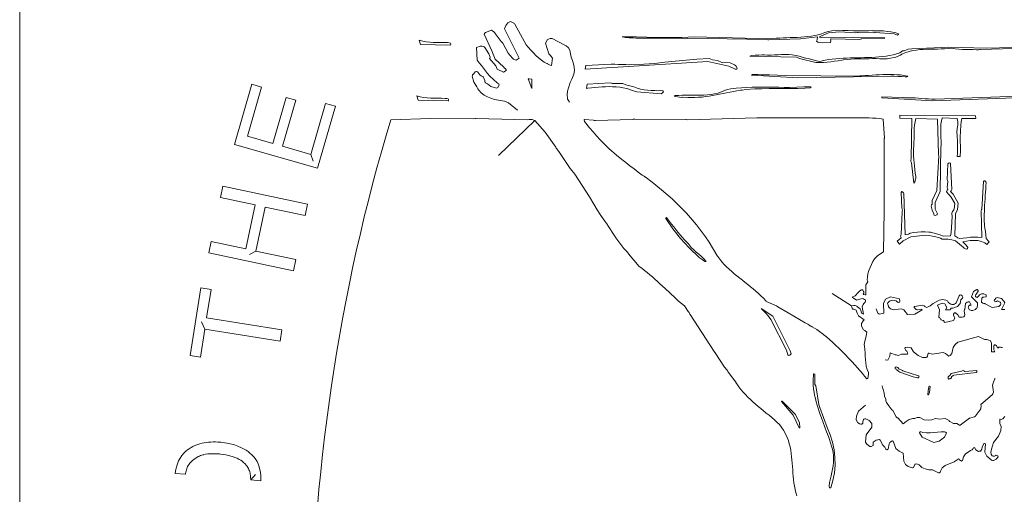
# Model space of a CAD drawing. Header units: inches. Extents: x -4 to 12, y -4.4 to 19.6.
# Tile 4 of 6: x -4 to 4.5, y 9.3 to 13.4. Entities that reach past the tile are written whole.
import ezdxf

# ---------------------------------------------------------------- set-up
doc = ezdxf.new("R2010")
doc.units = ezdxf.units.IN
doc.header["$MEASUREMENT"] = 0
doc.layers.get('0').update_dxf_attribs({"lineweight": 0})
doc.layers.add('Layer 1', color=7, linetype='Continuous', lineweight=0)

msp = doc.modelspace()

# ---------------------------------------------------------------- linework, layer by layer
for p, q in [((-2.1135, 12.2888), (-1.9649, 12.807)), ((-1.8803, 12.7827), (-2.0017, 12.3594)), ((-1.9649, 12.807), (-1.8803, 12.7827)), ((-1.7823, 12.2964), (-1.6686, 12.6929)), ((-1.5845, 12.6688), (-1.6982, 12.2723)), ((-1.6686, 12.6929), (-1.5845, 12.6688)), ((-1.4542, 12.2023), (-1.328, 12.6424)), ((-1.2434, 12.6182), (-1.3968, 12.0833)), ((-1.328, 12.6424), (-1.2434, 12.6182)), ((-2.0017, 12.3594), (-1.7823, 12.2964)), ((-1.3968, 12.0833), (-2.1135, 12.2888)), ((-1.6982, 12.2723), (-1.4542, 12.2023)), ((-2.2335, 11.8308), (-2.213, 11.9274)), ((-2.213, 11.9274), (-1.4836, 11.7724)), ((-1.934, 11.7671), (-2.2335, 11.8308)), ((-2.0145, 11.3881), (-1.934, 11.7671)), ((-1.8479, 11.7488), (-1.9284, 11.3698)), ((-1.5042, 11.6758), (-1.8479, 11.7488)), ((-1.4836, 11.7724), (-1.5042, 11.6758)), ((-2.3346, 11.3551), (-2.3141, 11.4518)), ((-2.3141, 11.4518), (-2.0145, 11.3881)), ((-1.6053, 11.2001), (-2.3346, 11.3551)), ((-1.9284, 11.3698), (-1.5847, 11.2967)), ((-1.5847, 11.2967), (-1.6053, 11.2001)), ((-2.4944, 10.4678), (-2.402, 11.0515)), ((-2.402, 11.0515), (-2.3151, 11.0377)), ((-2.3151, 11.0377), (-2.3537, 10.794)), ((-2.3537, 10.794), (-1.7041, 10.6911)), ((-2.3691, 10.6966), (-2.4075, 10.454)), ((-1.7195, 10.5938), (-2.3691, 10.6966)), ((-1.7041, 10.6911), (-1.7195, 10.5938)), ((-2.4075, 10.454), (-2.4944, 10.4678)), ((-2.4209, 9.705), (-2.4112, 9.7078)), ((-2.2571, 9.7231), (-2.2321, 9.7214)), ((-2.2321, 9.7214), (-2.1617, 9.7113)), ((-2.1617, 9.7113), (-2.1126, 9.6985)), ((-2.1126, 9.6985), (-2.0839, 9.6882)), ((-2.0839, 9.6882), (-2.0517, 9.674)), ((-2.5956, 9.5604), (-2.5664, 9.6083)), ((-2.5664, 9.6083), (-2.5459, 9.6313)), ((-2.4386, 9.5907), (-2.4517, 9.5827)), ((-2.425, 9.5979), (-2.4386, 9.5907)), ((-2.4159, 9.6021), (-2.425, 9.5979)), ((-2.4065, 9.6058), (-2.4159, 9.6021)), ((-2.397, 9.6091), (-2.4065, 9.6058)), ((-2.3874, 9.6119), (-2.397, 9.6091)), ((-2.3776, 9.6144), (-2.3874, 9.6119)), ((-2.3629, 9.6173), (-2.3776, 9.6144)), ((-2.3429, 9.6202), (-2.3629, 9.6173)), ((-2.3179, 9.6222), (-2.3429, 9.6202)), ((-2.2878, 9.6226), (-2.3179, 9.6222)), ((-2.2426, 9.6202), (-2.2878, 9.6226)), ((-2.2326, 9.6192), (-2.2426, 9.6202)), ((-2.1878, 9.613), (-2.2326, 9.6192)), ((-2.1535, 9.6055), (-2.1878, 9.613)), ((-2.1246, 9.597), (-2.1535, 9.6055)), ((-2.1012, 9.588), (-2.1246, 9.597)), ((-2.0517, 9.674), (-2.0295, 9.6624)), ((-2.0295, 9.6624), (-2.0123, 9.652)), ((-2.0123, 9.652), (-1.9958, 9.6405)), ((-1.9958, 9.6405), (-1.9878, 9.6344)), ((-1.9878, 9.6344), (-1.9801, 9.6279)), ((-1.9801, 9.6279), (-1.9616, 9.6107)), ((-1.9616, 9.6107), (-1.9478, 9.5958)), ((-1.9478, 9.5958), (-1.9352, 9.58)), ((-2.6167, 9.4973), (-2.6143, 9.5073)), ((-2.6143, 9.5073), (-2.6117, 9.5172)), ((-2.6117, 9.5172), (-2.6087, 9.527)), ((-2.6087, 9.527), (-2.5956, 9.5604)), ((-2.5171, 9.5123), (-2.5213, 9.5028)), ((-2.4977, 9.5424), (-2.5171, 9.5123)), ((-2.4875, 9.5538), (-2.4977, 9.5424)), ((-2.4763, 9.5644), (-2.4875, 9.5538)), ((-2.4643, 9.574), (-2.4763, 9.5644)), ((-2.4517, 9.5827), (-2.4643, 9.574)), ((-2.0916, 9.5837), (-2.1012, 9.588)), ((-2.0729, 9.5741), (-2.0916, 9.5837)), ((-2.0595, 9.5661), (-2.0729, 9.5741)), ((-2.0465, 9.5572), (-2.0595, 9.5661)), ((-2.0342, 9.5474), (-2.0465, 9.5572)), ((-2.0227, 9.5368), (-2.0342, 9.5474)), ((-2.0121, 9.5251), (-2.0227, 9.5368)), ((-2.0057, 9.5169), (-2.0121, 9.5251)), ((-2.0028, 9.5126), (-2.0057, 9.5169)), ((-1.9975, 9.5037), (-2.0028, 9.5126)), ((-1.9352, 9.58), (-1.9239, 9.5631)), ((-1.9239, 9.5631), (-1.9189, 9.5543)), ((-1.9189, 9.5543), (-1.9098, 9.536)), ((-1.9098, 9.536), (-1.9025, 9.517)), ((-1.9025, 9.517), (-1.8966, 9.4975)), ((-2.6246, 9.4529), (-2.6216, 9.4721)), ((-2.6216, 9.4721), (-2.6188, 9.4872)), ((-2.6188, 9.4872), (-2.6167, 9.4973)), ((-2.5348, 9.4531), (-2.5362, 9.4452)), ((-2.5328, 9.4632), (-2.5348, 9.4531)), ((-2.5305, 9.4733), (-2.5328, 9.4632)), ((-2.5279, 9.4833), (-2.5305, 9.4733)), ((-2.5248, 9.4931), (-2.5279, 9.4833)), ((-2.5213, 9.5028), (-2.5248, 9.4931)), ((-1.9928, 9.4945), (-1.9975, 9.5037)), ((-1.9886, 9.4849), (-1.9928, 9.4945)), ((-1.9851, 9.4751), (-1.9886, 9.4849)), ((-1.982, 9.4652), (-1.9851, 9.4751)), ((-1.9794, 9.4551), (-1.982, 9.4652)), ((-1.9774, 9.4452), (-1.9794, 9.4551)), ((-1.9759, 9.4351), (-1.9774, 9.4452)), ((-1.9748, 9.425), (-1.9759, 9.4351)), ((-1.974, 9.4148), (-1.9748, 9.425)), ((-1.8966, 9.4975), (-1.891, 9.4726)), ((-1.891, 9.4726), (-1.8894, 9.4625)), ((-1.8894, 9.4625), (-1.886, 9.4325)), ((-1.886, 9.4325), (-1.8848, 9.3923)), ((-1.9736, 9.4047), (-1.974, 9.4148)), ((-1.9735, 9.3964), (-1.9736, 9.4047)), ((-1.8848, 9.3923), (-1.885, 9.3887))]:
    msp.add_line(p, q)
at = {"color": 7, "linetype": 'Continuous', "lineweight": 0}
for p, q in [((-0.4231, 12.5119), (-0.7645, 12.5014)), ((0.4748, 12.4935), (0.1614, 12.1926)), ((-1.4542, 12.2023), (-1.4339, 12.1436)), ((4.1166, 12.1851), (4.1426, 12.1851)), ((-1.9284, 11.3698), (-1.9835, 11.3383)), ((3.2047, 10.8959), (3.0393, 11.0025)), ((-2.3691, 10.6966), (-2.3985, 10.7605)), ((-2.6246, 9.4529), (-2.5362, 9.4452)), ((-1.9735, 9.3964), (-1.9325, 9.4436)), ((-1.9735, 9.3964), (-1.885, 9.3887))]:
    msp.add_line(p, q, dxfattribs=at)
at = {"color": 7, "linetype": 'Continuous', "flags": 128}
msp.add_lwpolyline([(12.0352, -1.6544), (12.0352, 16.8911, -0.400658), (9.178, 19.6183), (-1.1077, 19.6183, -0.400658), (-3.9648, 16.8911), (-3.9648, -1.6544, -0.400658), (-1.1077, -4.3817), (9.178, -4.3817, -0.400658), (12.0352, -1.6544), (12.0352, -1.6544), (12.0352, -1.6544), (12.0352, -1.6544), (12.0352, -1.6544), (12.0352, -1.6544)], format="xyb", close=True, dxfattribs=at)
at = {"linetype": 'Continuous', "lineweight": 0, "flags": 128}
msp.add_lwpolyline([(0.3268, 12.5836), (0.3268, 12.5836), (0.2499, 12.6466), (0.2152, 12.6604), (0.1276, 12.6758), (0.0973, 12.6863), (0.0677, 12.6984), (0.0396, 12.7132), (0.0143, 12.7318), (-0.0065, 12.7547), (-0.0146, 12.7676), (-0.021, 12.7784), (-0.0229, 12.7845), (-0.0471, 12.8214), (-0.0494, 12.8243), (-0.0642, 12.8764), (-0.0622, 12.8836), (-0.0609, 12.8871), (-0.0562, 12.893), (-0.0527, 12.8948), (-0.0378, 12.9147), (-0.0301, 12.9159), (-0.0262, 12.9162), (-0.0182, 12.9137), (-0.0146, 12.9116), (0.0019, 12.8871), (0.0126, 12.8807), (0.0184, 12.8779), (0.0262, 12.873), (0.03, 12.8703), (0.0449, 12.8396), (0.0449, 12.8289), (0.0483, 12.8218), (0.0498, 12.8182), (0.0618, 12.8128), (0.068, 12.8105), (0.0961, 12.7891), (0.1441, 12.7738), (0.1521, 12.7761), (0.1557, 12.7784), (0.1672, 12.7998), (0.1658, 12.8072), (0.1639, 12.8105), (0.1547, 12.8151), (0.1507, 12.8182), (0.0866, 12.8781), (0.0675, 12.9), (0.0494, 12.9226), (0.0319, 12.9456), (0.0145, 12.9687), (-0.0031, 12.9916), (-0.0213, 13.0143), (-0.0262, 13.1245), (0.005, 13.1345), (0.0217, 13.1353), (0.0382, 13.13), (0.0449, 13.1245), (0.078, 13.0694), (0.0895, 13.0403), (0.0887, 13.0326), (0.0862, 13.0296), (0.1391, 12.9668), (0.1507, 12.9377), (0.2053, 12.9116), (0.2284, 12.9269), (0.2277, 12.9341), (0.2268, 12.9377), (0.2193, 12.944), (0.2152, 12.9469), (0.2089, 12.9533), (0.2053, 12.9561), (0.1325, 13.0234), (0.1044, 13.0954), (0.0399, 13.2379), (0.0456, 13.2485), (0.0498, 13.2532), (0.1011, 13.2731), (0.1226, 13.2593), (0.1301, 13.2497), (0.1325, 13.244), (0.1854, 13.1766), (0.1941, 13.1663), (0.1987, 13.1613), (0.2466, 13.074), (0.2521, 13.0678), (0.2549, 13.0648), (0.2929, 13.0234), (0.3161, 13.0143), (0.3329, 13.0247), (0.3392, 13.0326), (0.2152, 13.2838), (0.2251, 13.3145), (0.2433, 13.3359), (0.2664, 13.3466), (0.2879, 13.3374), (0.2992, 13.3295), (0.3045, 13.3252), (0.4004, 13.146), (0.4208, 13.1229), (0.4415, 13.1001), (0.4628, 13.0778), (0.4848, 13.056), (0.5077, 13.0351), (0.5319, 13.0154), (0.5575, 12.9974), (0.5682, 12.9909), (0.574, 12.9882), (0.5825, 12.9853), (0.5856, 12.9821), (0.6067, 12.9718), (0.6186, 12.9698), (0.6286, 13.0326), (0.6091, 13.058), (0.5971, 13.0694), (0.569, 13.1613), (0.5856, 13.1935), (0.6071, 13.2011), (0.6236, 13.2011), (0.7294, 13.146), (0.74, 13.1399), (0.746, 13.1383), (0.7658, 13.1199), (0.7774, 13.1), (0.782, 13.0704), (0.7898, 13.0413), (0.7989, 13.0126), (0.8075, 12.9837), (0.814, 12.9543), (0.8162, 12.9244), (0.8121, 12.8948), (0.7956, 12.8519), (0.7807, 12.8213), (0.7658, 12.7753), (0.7573, 12.7462), (0.7534, 12.7163), (0.7575, 12.6865), (0.7582, 12.6793), (0.7592, 12.6758), (0.7757, 12.6528), (0.7757, 12.6528), (0.7757, 12.6528), (0.7757, 12.6528), (0.7757, 12.6528)], dxfattribs=at)
at = {"color": 7, "linetype": 'Continuous', "lineweight": 0, "flags": 128}
for points in [[(4.1426, 12.1851), (4.1433, 12.1958), (4.1445, 12.2239), (4.1449, 12.252), (4.1442, 12.2801), (4.1423, 12.3081), (4.1414, 12.3227), (4.1406, 12.3519), (4.1464, 12.454), (4.1503, 12.483), (4.1555, 12.5119), (4.2781, 12.5119), (4.2746, 12.5335), (3.6227, 12.5412), (3.623, 12.5149), (3.7239, 12.5119), (3.719, 12.1611), (3.7175, 12.156), (3.7157, 12.1458), (3.7181, 12.1403), (3.7223, 12.1289), (3.7421, 11.9543), (3.7537, 11.9712), (3.7546, 11.9799), (3.7603, 11.9972), (3.7587, 12.012), (3.7554, 12.0415), (3.752, 12.071), (3.7486, 12.1005), (3.7455, 12.13), (3.7428, 12.1595), (3.7407, 12.1891), (3.7393, 12.2187), (3.7388, 12.2484), (3.7422, 12.2777), (3.7438, 12.3071), (3.7444, 12.3365), (3.7445, 12.3659), (3.7448, 12.3954), (3.7458, 12.4248), (3.7483, 12.4541), (3.7529, 12.4832), (3.7603, 12.5119), (3.9471, 12.5073), (3.9538, 12.2055), (3.9547, 12.2004), (3.9571, 12.1902), (3.9422, 11.8915), (3.8992, 11.8042), (3.8992, 11.7721), (3.896, 11.7674), (3.8926, 11.7567), (3.8992, 11.7215), (3.9157, 11.6909), (3.9161, 11.6866), (3.919, 11.6786), (3.9267, 11.6767), (3.9422, 11.6802), (3.9446, 11.6834), (3.9471, 11.6909), (3.9257, 11.7307), (3.9257, 11.7889), (3.9703, 11.8839), (3.9753, 12.2637), (3.9765, 12.2683), (3.9786, 12.2775), (3.9784, 12.2917), (3.9775, 12.3202), (3.9761, 12.3485), (3.9748, 12.377), (3.974, 12.4054), (3.9741, 12.4338), (3.9757, 12.4622), (3.9796, 12.4904), (3.9868, 12.518), (4.1175, 12.5119), (4.1224, 12.4829), (4.1209, 12.4536), (4.1168, 12.4245), (4.1125, 12.3955), (4.1158, 12.3675), (4.117, 12.3535), (4.1186, 12.3255), (4.1194, 12.2974), (4.1194, 12.2693), (4.1188, 12.2412), (4.1179, 12.2131), (4.1166, 12.1851)], [(3.4184, 10.8712), (3.4329, 10.8329), (3.441, 10.828), (3.4458, 10.8268), (3.4845, 10.8329), (3.4797, 10.9187), (3.499, 10.9539), (3.5426, 10.9738), (3.6183, 10.9585), (3.6226, 10.9388), (3.6183, 10.9294), (3.6113, 10.9251), (3.607, 10.9248), (3.5957, 10.9344), (3.5909, 10.9401), (3.5553, 10.9451), (3.5377, 10.9401), (3.5297, 10.9358), (3.5264, 10.9325), (3.5183, 10.9237), (3.5151, 10.9187), (3.5186, 10.9081), (3.5216, 10.9034), (3.524, 10.8932), (3.5248, 10.888), (3.5426, 10.8712), (3.5651, 10.8635), (3.6345, 10.8712), (3.6497, 10.8667), (3.657, 10.8635), (3.6877, 10.8222), (3.7522, 10.8268), (3.815, 10.8635), (3.8123, 10.8678), (3.8102, 10.8697), (3.7747, 10.8635), (3.7671, 10.864), (3.7634, 10.8651), (3.7441, 10.8819), (3.7453, 10.8893), (3.7473, 10.8926), (3.8166, 10.9034), (3.8313, 10.8976), (3.8376, 10.8926), (3.8493, 10.8853), (3.8553, 10.8819), (3.8833, 10.8981), (3.9085, 10.9187), (3.9345, 10.933), (3.9614, 10.9455), (3.9905, 10.9521), (4.0198, 10.9473), (4.0327, 10.9401), (4.0394, 10.9284), (4.044, 10.9233), (4.0602, 10.9116), (4.0698, 10.908), (4.0794, 10.908), (4.0875, 10.91), (4.0907, 10.9126), (4.1024, 10.9185), (4.1068, 10.9233), (4.1326, 10.9845), (4.139, 10.9887), (4.1423, 10.9907), (4.1542, 10.9885), (4.1584, 10.9845), (4.1653, 10.9718), (4.1633, 10.9646), (4.156, 10.9573), (4.152, 10.9539), (4.1488, 10.9478), (4.1407, 10.9187), (4.1181, 10.8926), (4.0794, 10.8773), (4.0633, 10.8773), (4.0581, 10.8681), (4.0553, 10.8635), (4.0166, 10.8635), (4.0262, 10.8819), (4.0101, 10.9156), (3.9889, 10.9196), (3.9779, 10.9187), (3.9472, 10.9034), (3.9634, 10.8635), (3.9585, 10.8007), (3.9647, 10.7934), (3.9682, 10.79), (3.9741, 10.7805), (3.9779, 10.7762), (3.9911, 10.7702), (3.9988, 10.7701), (4.0046, 10.7615), (4.0053, 10.7563), (4.0092, 10.7524), (4.0101, 10.7548), (4.0859, 10.7701), (4.0972, 10.79), (4.0859, 10.8161), (4.0859, 10.8268), (4.0892, 10.8339), (4.0907, 10.8375), (4.102, 10.8375), (4.1214, 10.8206), (4.1326, 10.8007), (4.1605, 10.7986), (4.1746, 10.8038), (4.1782, 10.8123), (4.181, 10.8161), (4.1762, 10.8528), (4.1788, 10.8622), (4.181, 10.8666), (4.1891, 10.9187), (4.2028, 10.93), (4.2116, 10.9325), (4.2229, 10.9325), (4.2369, 10.9025), (4.2342, 10.9034), (4.2229, 10.9034), (4.2165, 10.8972), (4.2127, 10.8872), (4.2116, 10.8819), (4.2229, 10.8635), (4.2407, 10.8575), (4.2503, 10.8559), (4.2658, 10.8621), (4.2729, 10.8666), (4.2797, 10.8744), (4.2842, 10.8773), (4.2923, 10.8972), (4.2923, 10.9233), (4.2391, 10.9738), (4.2568, 11.0198), (4.2842, 11.0382), (4.2901, 11.037), (4.2923, 11.0351), (4.2968, 11.0285), (4.2971, 11.0244), (4.2919, 11.0142), (4.289, 11.0091), (4.2756, 10.9941), (4.2729, 10.9845), (4.274, 10.9763), (4.2778, 10.9738), (4.2852, 10.9707), (4.289, 10.9692), (4.3042, 10.9821), (4.31, 10.9907), (4.3203, 10.9975), (4.3261, 10.9999), (4.3471, 10.9999), (4.3611, 10.9957), (4.3664, 10.9907), (4.3672, 10.9793), (4.3648, 10.9738), (4.3467, 10.9716), (4.3374, 10.9708), (4.3319, 10.9668), (4.3293, 10.9646), (4.3261, 10.9294), (4.338, 10.919), (4.3471, 10.9187), (4.3547, 10.916), (4.3584, 10.9141), (4.418, 10.8819), (4.4761, 10.8911), (4.4895, 10.9049), (4.4922, 10.9141), (4.4899, 10.9246), (4.4873, 10.9294), (4.4648, 10.9401), (4.455, 10.9353), (4.4503, 10.9325), (4.4393, 10.9382), (4.4357, 10.9432), (4.4496, 10.9636), (4.4616, 10.9692), (4.4986, 10.9616), (4.5182, 10.9369), (4.526, 10.9233), (4.4986, 10.8651), (4.5164, 10.8664), (4.526, 10.8666)]]:
    msp.add_lwpolyline(points, dxfattribs=at)
at = {"linetype": 'Continuous', "lineweight": 0, "flags": 128}
msp.add_lwpolyline([(4.3925, 11.4493), (4.3707, 11.4262), (4.3539, 11.4397), (4.3246, 11.4527), (4.2929, 11.4596), (4.2604, 11.4615), (4.2279, 11.4596), (4.1957, 11.4551), (4.1638, 11.4489), (4.1827, 11.4303), (4.1935, 11.4213), (4.2067, 11.3999), (4.2061, 11.3926), (4.2051, 11.3891), (4.1975, 11.3865), (4.1935, 11.3861), (4.1821, 11.3914), (4.177, 11.3953), (4.169, 11.4021), (4.1654, 11.406), (4.1566, 11.412), (4.1522, 11.4152), (4.1009, 11.4565), (4.0697, 11.4667), (4.0367, 11.4705), (3.9868, 11.4718), (3.9718, 11.4796), (3.9637, 11.4826), (3.9336, 11.4915), (3.903, 11.4985), (3.8719, 11.5035), (3.8404, 11.5062), (3.7157, 11.4918), (3.6512, 11.4565), (3.6189, 11.4296), (3.5982, 11.4533), (3.633, 11.4826), (3.6298, 11.4928), (3.628, 11.4979), (3.631, 11.5072), (3.633, 11.5117), (3.6413, 11.7062), (3.6426, 11.7166), (3.6446, 11.7215), (3.6406, 11.7326), (3.6396, 11.7384), (3.633, 11.8747), (3.6393, 11.8813), (3.6446, 11.8808), (3.653, 11.8711), (3.6561, 11.8655), (3.6677, 11.5086), (3.6963, 11.5161), (3.7107, 11.5224), (3.7422, 11.5294), (3.7743, 11.533), (3.8067, 11.5342), (3.839, 11.5339), (3.8714, 11.5332), (3.8876, 11.5331), (3.9703, 11.5086), (3.9967, 11.4979), (4.0579, 11.5009), (4.0637, 11.5305), (4.0717, 11.6655), (4.0695, 11.6955), (4.0749, 11.711), (4.0811, 11.7169), (4.0884, 11.7257), (4.091, 11.7307), (4.096, 11.7782), (4.0645, 11.8333), (4.0232, 11.8808), (4.0292, 11.8937), (4.0348, 11.8992), (4.0315, 11.9104), (4.0298, 11.916), (4.0348, 11.9681), (4.0314, 11.9773), (4.0298, 11.9819), (4.0364, 12.1213), (4.0417, 12.1281), (4.0464, 12.1289), (4.0549, 12.1272), (4.0579, 12.1243), (4.0695, 11.8992), (4.0634, 11.8888), (4.0596, 11.8839), (4.073, 11.8672), (4.0811, 11.8594), (4.1241, 11.7828), (4.1191, 11.7276), (4.1009, 11.6909), (4.096, 11.5009), (4.1205, 11.482), (4.1356, 11.4764), (4.1675, 11.4805), (4.1993, 11.4844), (4.2312, 11.4877), (4.2633, 11.4895), (4.2954, 11.4895), (4.3274, 11.4872), (4.3225, 11.7169), (4.3251, 11.7263), (4.3274, 11.7307), (4.3423, 11.9681), (4.3491, 11.9747), (4.3539, 11.9758), (4.3624, 11.9662), (4.3655, 11.9605), (4.364, 11.9322), (4.3621, 11.9041), (4.3601, 11.8759), (4.358, 11.8477), (4.356, 11.8195), (4.354, 11.7914), (4.3523, 11.7632), (4.3504, 11.7209), (4.3495, 11.6785), (4.3501, 11.6362), (4.3525, 11.5939), (4.3552, 11.5657), (4.3589, 11.5377), (4.3655, 11.4764), (4.3867, 11.4547), (4.3925, 11.4493), (4.3925, 11.4493)], close=True, dxfattribs=at)
at = {"color": 7, "linetype": 'Continuous', "flags": 128}
msp.add_lwpolyline([(3.3254, 10.0403), (3.3254, 10.0403), (3.2642, 9.9898), (3.2592, 9.9757), (3.2495, 9.9476), (3.2455, 9.9184), (3.2576, 9.8918), (3.2626, 9.8875), (3.2742, 9.881), (3.2781, 9.8796), (3.2857, 9.8764), (3.2929, 9.8778), (3.3023, 9.8872), (3.3032, 9.8977), (3.3089, 9.9178), (3.3119, 9.921), (3.3205, 9.9239), (3.3287, 9.9239), (3.3569, 9.9086), (3.38, 9.8826), (3.38, 9.8504), (3.332, 9.7845), (3.3254, 9.7233), (3.337, 9.7049), (3.3635, 9.6835), (3.3752, 9.6835), (3.3916, 9.6942), (3.3916, 9.704), (3.3932, 9.7233), (3.418, 9.7386), (3.4461, 9.7447), (3.449, 9.7433), (3.4527, 9.7386), (3.4742, 9.6972), (3.4924, 9.6789), (3.4945, 9.6727), (3.5024, 9.662), (3.505, 9.6594), (3.5123, 9.6574), (3.5157, 9.6587), (3.5222, 9.662), (3.5288, 9.708), (3.5352, 9.7191), (3.5569, 9.734), (3.5595, 9.7329), (3.5635, 9.7294), (3.5883, 9.6681), (3.6164, 9.6452), (3.6284, 9.6401), (3.6512, 9.6283), (3.6561, 9.5594), (3.671, 9.5303), (3.6942, 9.5134), (3.7272, 9.4996), (3.7315, 9.5002), (3.7388, 9.5042), (3.7504, 9.5303), (3.7543, 9.5337), (3.7653, 9.5349), (3.7884, 9.5257), (3.8118, 9.5051), (3.8404, 9.4913), (3.8719, 9.4842), (3.9042, 9.4828), (3.9538, 9.4583), (3.9637, 9.4583), (3.9694, 9.464), (3.9753, 9.4782), (3.9868, 9.4996), (4.0133, 9.5211), (4.091, 9.5517), (4.1241, 9.5762), (4.1269, 9.5783), (4.1323, 9.5762), (4.1373, 9.5688), (4.1522, 9.5594), (4.1553, 9.5617), (4.1621, 9.5655), (4.172, 9.5961), (4.1886, 9.6207), (4.1936, 9.6257), (4.2051, 9.6344), (4.2282, 9.6467), (4.2301, 9.6497), (4.2365, 9.6528), (4.2441, 9.6564), (4.2547, 9.6681), (4.2573, 9.672), (4.2646, 9.6773), (4.2762, 9.6574), (4.2993, 9.6421), (4.3048, 9.6435), (4.3159, 9.6452), (4.3274, 9.662), (4.3302, 9.6798), (4.3473, 9.711), (4.3518, 9.7118), (4.3589, 9.708), (4.3539, 9.636), (4.3704, 9.6023), (4.4085, 9.5686), (4.4127, 9.5679), (4.42, 9.564), (4.43, 9.564), (4.4531, 9.5762), (4.4696, 9.5961), (4.466, 9.603), (4.4531, 9.6115), (4.448, 9.6076), (4.4366, 9.6023), (4.425, 9.6023), (4.4169, 9.6045), (4.4085, 9.6176), (4.4071, 9.6324), (4.4109, 9.6619), (4.4199, 9.6904), (4.43, 9.7187), (4.4713, 9.7738), (4.4928, 9.8213), (4.4961, 9.8581), (4.4845, 9.8826), (4.4829, 9.9193), (4.4873, 9.919), (4.4961, 9.9178), (4.5088, 9.9227), (4.5259, 9.9423)], dxfattribs=at)
for centre, radius, start, end in [((-2.3346, 9.4157), 0.3019, 106.62206, 134.444), ((-2.2968, 9.2953), 0.4281, 95.43197, 105.50689), ((-2.2861, 9.1805), 0.5435, 86.93883, 95.40351)]:
    msp.add_arc(centre, radius, start, end)
at = {"color": 7, "linetype": 'Continuous', "lineweight": 0}
msp.add_ellipse((4.0352, 7.6183), major_axis=(0, -10), ratio=0.55, start_param=4.202245, end_param=6.170357, dxfattribs=at)
at = {"layer": 'Layer 1', "linetype": 'Continuous', "flags": 128}
for points in [[(2.9592, 13.1641), (2.9212, 13.1671), (2.9152, 13.17), (2.9046, 13.1779), (2.908, 13.1913), (2.9129, 13.2146), (2.7658, 13.1993), (2.4913, 13.1886), (2.4854, 13.1903), (2.4731, 13.1916), (1.7952, 13.2039), (1.7897, 13.2022), (1.7786, 13.1993), (1.7481, 13.2015), (1.7175, 13.2031), (1.6869, 13.2041), (1.641, 13.2049), (1.595, 13.205), (1.5491, 13.2046), (1.5031, 13.2041), (1.4572, 13.2038), (1.4112, 13.2038), (1.3806, 13.2041), (1.35, 13.2049), (1.3194, 13.2062), (1.2889, 13.2082), (1.2584, 13.2109), (1.228, 13.2146), (1.2583, 13.2151), (1.3494, 13.2149), (1.4404, 13.213), (1.5313, 13.2107), (1.6375, 13.2088), (1.7437, 13.2096), (1.8497, 13.2146), (2.5111, 13.1993), (2.5262, 13.2009), (2.5564, 13.2035), (2.5867, 13.2054), (2.617, 13.2069), (2.6473, 13.208), (2.6776, 13.2089), (2.7079, 13.2099), (2.7383, 13.2111), (2.7685, 13.2127), (2.7988, 13.2149), (2.829, 13.2179), (2.859, 13.2218), (2.8889, 13.2268), (2.9184, 13.233), (2.9476, 13.2406), (2.975, 13.2538), (3.0045, 13.2624), (3.0349, 13.2676), (3.0656, 13.2708), (3.0965, 13.2728), (3.1282, 13.2713), (3.1759, 13.2692), (3.2236, 13.2676), (3.2713, 13.2668), (3.319, 13.2671), (3.3508, 13.2681), (3.3825, 13.2697), (3.3885, 13.2688), (3.4007, 13.2682), (3.4329, 13.2683), (3.4812, 13.2662), (3.5132, 13.2631), (3.545, 13.2584), (3.5765, 13.2521), (3.6074, 13.2437), (3.6092, 13.2381), (3.6024, 13.2299), (3.5743, 13.2406), (3.409, 13.2544), (3.4043, 13.2525), (3.3941, 13.2514), (3.2618, 13.2544), (3.256, 13.2525), (3.2436, 13.2514), (3.1014, 13.2575), (3.0072, 13.2514), (2.9476, 13.2253), (2.9411, 13.2221), (2.9295, 13.2146), (2.932, 13.2109), (2.941, 13.2085), (2.9472, 13.2099), (2.9592, 13.2131), (3.4916, 13.2085), (3.4913, 13.2061), (3.4883, 13.2024), (3.2949, 13.1993), (3.2894, 13.1972), (3.2783, 13.1932), (3.0303, 13.1978), (3.0267, 13.1957), (3.0237, 13.1886), (3.0265, 13.181), (3.0237, 13.1671), (2.9592, 13.1641), (2.9592, 13.1641), (2.9592, 13.1641), (2.9592, 13.1641), (2.9592, 13.1641), (2.9592, 13.1641)], [(1.1346, 12.9806), (0.9164, 12.9682), (0.9102, 12.9378), (1.1908, 12.9545), (1.9663, 13.002), (2.1482, 12.9622), (2.2028, 12.9361), (2.2143, 12.9361), (2.2176, 12.9382), (2.2193, 12.9453), (2.2094, 12.9652), (2.2061, 12.9689), (2.1978, 12.9744), (2.1598, 12.9913), (2.0887, 12.9959), (2.049, 13.0127), (2.006, 13.0173), (1.9779, 13.028), (1.8711, 13.0227), (1.7798, 13.015), (1.6887, 13.0057), (1.5976, 12.996), (1.5064, 12.9871), (1.4151, 12.9801), (1.3082, 12.976), (1.2924, 12.9757), (1.2609, 12.9761), (1.2293, 12.9772), (1.1977, 12.9787), (1.1662, 12.98), (1.1346, 12.9806), (1.1346, 12.9806), (1.1346, 12.9806), (1.1346, 12.9806), (1.1346, 12.9806), (1.1346, 12.9806)], [(0.4508, 12.7727), (0.4508, 12.7693), (0.4189, 12.8525), (0.4296, 12.8549), (0.4508, 12.8508), (0.4508, 12.7727), (0.4508, 12.7727), (0.4508, 12.7727), (0.4508, 12.7727), (0.4508, 12.7727), (0.4508, 12.7727)], [(1.127, 12.8191), (0.9279, 12.8087), (0.9203, 12.7712), (0.9329, 12.7727), (0.9633, 12.7762), (0.9937, 12.7794), (1.0242, 12.7822), (1.0547, 12.7845), (1.0853, 12.786), (1.1159, 12.7866), (1.1465, 12.7861), (1.1771, 12.7844), (1.2075, 12.7812), (1.2377, 12.7764), (1.2675, 12.77), (1.3255, 12.7517), (1.3536, 12.7425), (1.5636, 12.7257), (1.5724, 12.7293), (1.5834, 12.7425), (1.583, 12.7462), (1.5784, 12.7517), (1.5602, 12.7539), (1.5239, 12.7517), (1.5086, 12.7518), (1.4782, 12.7529), (1.4478, 12.7552), (1.4176, 12.7592), (1.3878, 12.765), (1.3586, 12.7732), (1.3304, 12.7838), (1.2593, 12.8022), (1.2329, 12.8129), (1.1419, 12.8129), (1.1374, 12.8158), (1.127, 12.8191), (1.127, 12.8191), (1.127, 12.8191), (1.127, 12.8191), (1.127, 12.8191), (1.127, 12.8191)], [(2.7417, 12.8611), (2.3449, 12.8841), (2.3432, 12.8877), (2.3482, 12.8902), (2.3649, 12.8912), (2.3984, 12.8907), (2.4318, 12.8886), (2.4652, 12.8868), (2.4987, 12.8871), (2.6359, 12.8815), (3.2461, 12.8764), (3.2766, 12.8782), (3.2918, 12.8791), (3.3223, 12.8813), (3.3527, 12.8834), (3.3832, 12.8856), (3.4137, 12.8876), (3.4441, 12.8893), (3.4747, 12.8906), (3.5052, 12.8914), (3.5358, 12.8916), (3.5663, 12.8909), (3.5968, 12.8894), (3.6272, 12.8868), (3.6575, 12.883), (3.6875, 12.8779), (3.6899, 12.8742), (3.6826, 12.8703), (3.6675, 12.8723), (3.637, 12.8743), (3.6064, 12.8747), (3.5758, 12.8754), (3.5453, 12.8779), (2.7417, 12.8611), (2.7417, 12.8611), (2.7417, 12.8611), (2.7417, 12.8611), (2.7417, 12.8611), (2.7417, 12.8611)], [(1.7368, 12.6925), (1.6772, 12.7032), (1.6782, 12.7057), (1.6822, 12.7093), (1.7134, 12.7114), (1.7446, 12.7126), (1.7759, 12.7131), (1.8071, 12.7131), (1.8384, 12.713), (1.8696, 12.7129), (1.9009, 12.7132), (1.9321, 12.7142), (1.9633, 12.716), (1.9944, 12.7189), (2.0253, 12.7233), (2.0559, 12.7292), (2.1336, 12.7614), (2.1639, 12.7667), (2.2097, 12.773), (2.2557, 12.7774), (2.3018, 12.7803), (2.3481, 12.782), (2.3943, 12.7826), (2.4405, 12.7825), (2.4868, 12.7819), (2.5331, 12.7811), (2.5793, 12.7805), (2.6256, 12.7801), (2.6718, 12.7804), (2.7335, 12.7821), (2.795, 12.7859), (2.8148, 12.7849), (2.8545, 12.7844), (2.857, 12.7803), (2.8512, 12.7752), (2.8048, 12.7726), (2.7429, 12.7707), (2.6809, 12.77), (2.619, 12.7699), (2.557, 12.77), (2.4951, 12.7699), (2.4331, 12.7689), (2.3712, 12.7667), (2.294, 12.7614), (2.2636, 12.7574), (2.2484, 12.7552), (2.2182, 12.7503), (2.1881, 12.7449), (2.158, 12.7392), (2.128, 12.7332), (2.098, 12.7272), (2.0679, 12.7213), (2.0379, 12.7155), (2.0078, 12.7101), (1.9775, 12.7051), (1.9472, 12.7007), (1.9168, 12.6971), (1.8862, 12.6944), (1.8555, 12.6927), (1.8249, 12.6923), (1.7942, 12.6931), (1.7483, 12.6971), (1.7444, 12.6956), (1.7368, 12.6925), (1.7368, 12.6925), (1.7368, 12.6925), (1.7368, 12.6925), (1.7368, 12.6925), (1.7368, 12.6925)], [(3.2262, 10.8699), (3.2461, 10.8592), (3.2543, 10.8331), (3.2642, 10.8117), (3.3155, 10.7765), (3.3059, 10.7672), (3.2924, 10.7458), (3.2924, 10.7213), (3.3089, 10.6907), (3.3195, 10.6846), (3.337, 10.6692), (3.3346, 10.654), (3.3277, 10.6238), (3.3202, 10.5938), (3.3139, 10.5636), (3.3169, 10.5494), (3.3209, 10.5209), (3.3229, 10.4922), (3.324, 10.4634), (3.3251, 10.4346), (3.3274, 10.4059), (3.332, 10.3774), (3.3399, 10.3496), (3.3519, 10.3231), (3.3517, 10.306), (3.3453, 10.2725), (3.3436, 10.2704), (3.3387, 10.2679), (3.3177, 10.2902), (3.2993, 10.3143), (3.2808, 10.3384), (3.2119, 10.4148), (3.1201, 10.5103), (3.045, 10.5815), (2.9887, 10.6297), (2.9417, 10.6663), (2.9051, 10.6923), (2.8674, 10.7167), (2.8634, 10.7186), (2.8558, 10.7229), (2.8327, 10.7351), (2.8308, 10.7384), (2.8244, 10.7428), (2.818, 10.7447), (2.8062, 10.7504), (2.6591, 10.8362), (2.5698, 10.8883), (2.5665, 10.8919), (2.5582, 10.8975), (2.4706, 10.9358), (2.4656, 10.9403), (2.4455, 10.962), (2.4245, 10.983), (2.4028, 11.0033), (2.3806, 11.0231), (2.3579, 11.0425), (2.3349, 11.0615), (2.3116, 11.0803), (2.2881, 11.0989), (2.2647, 11.1175), (2.2413, 11.1361), (2.218, 11.1549), (2.195, 11.1739), (2.1724, 11.1934), (2.1502, 11.2133), (2.1287, 11.2337), (2.108, 11.2549), (2.0882, 11.2768), (2.0695, 11.2996), (2.0522, 11.3233), (2.0489, 11.3265), (2.044, 11.334), (1.9795, 11.4458), (1.9464, 11.4918), (1.8695, 11.5965), (1.7844, 11.6957), (1.6918, 11.7889), (1.6583, 11.8186), (1.5681, 11.8967), (1.487, 11.9628), (1.4272, 12.0079), (1.4245, 12.01), (1.4189, 12.0141), (1.4125, 12.0165), (1.4008, 12.0233), (1.3658, 12.0504), (1.3307, 12.0773), (1.2955, 12.1042), (1.2605, 12.1312), (1.2258, 12.1586), (1.1804, 12.196), (1.1147, 12.2545), (1.1033, 12.2647), (1.081, 12.2855), (1.0593, 12.3069), (1.0382, 12.3287), (1.0073, 12.3622), (0.9772, 12.3962), (0.9477, 12.4307), (0.9047, 12.4874), (0.9024, 12.4901), (0.8997, 12.4965), (0.9016, 12.499), (0.9047, 12.5042), (0.9824, 12.4965), (0.9879, 12.4953), (0.9989, 12.4935), (1.3181, 12.5042), (1.3242, 12.5052), (1.3363, 12.5073), (1.7761, 12.5042), (1.7815, 12.5021), (1.7926, 12.4996), (2.3879, 12.518), (3.2014, 12.5165), (3.2323, 12.5162), (3.2633, 12.5163), (3.2942, 12.5164), (3.3251, 12.5165), (3.3561, 12.5163), (3.387, 12.5156), (3.4178, 12.5141), (3.4486, 12.5115), (3.4792, 12.5073), (3.4908, 12.3434), (3.4879, 12.3392), (3.4858, 12.3296), (3.4858, 11.7169), (3.4809, 11.3631), (3.4577, 11.3478), (3.4292, 11.3276), (3.4048, 11.3034), (3.3887, 11.2794), (3.3535, 11.2015), (3.3464, 11.1741), (3.3419, 11.1462), (3.3403, 11.118), (3.3426, 11.1136), (3.3453, 11.1042), (3.3287, 11.0782), (3.3287, 10.9909), (3.322, 10.9908), (3.3089, 10.994), (3.3061, 10.9982), (3.3105, 11.0062), (3.3105, 11.0169), (3.3076, 11.0221), (3.3023, 11.0323), (3.2994, 11.0342), (3.2924, 11.0353), (3.2771, 11.0254), (3.251, 11.0016), (3.2477, 10.9953), (3.2378, 10.9848), (3.2097, 10.9733), (3.2477, 10.9457), (3.2973, 10.9618), (3.3074, 10.9576), (3.3254, 10.9465), (3.3254, 10.9358), (3.3224, 10.9301), (3.3139, 10.9204), (3.311, 10.9169), (3.3056, 10.9097), (3.3031, 10.9024), (3.2973, 10.8883), (3.3089, 10.8255), (3.303, 10.8273), (3.2924, 10.8331), (3.2857, 10.8592), (3.2793, 10.8708), (3.2576, 10.8883), (3.2523, 10.8937), (3.2378, 10.899), (3.2263, 10.8991), (3.2047, 10.8959), (3.2074, 10.887), (3.2146, 10.8699), (3.2262, 10.8699), (3.2262, 10.8699), (3.2262, 10.8699), (3.2262, 10.8699), (3.2262, 10.8699), (3.2262, 10.8699)], [(1.9464, 11.2789), (1.9414, 11.2789), (1.9176, 11.2969), (1.8918, 11.3126), (1.8065, 11.3963), (1.7326, 11.4768), (1.6651, 11.5618), (1.6041, 11.6511), (1.6036, 11.6532), (1.6107, 11.6572), (1.6273, 11.6357), (1.6365, 11.6243), (1.6546, 11.6014), (1.6727, 11.5785), (1.6908, 11.5556), (1.709, 11.5327), (1.7275, 11.5101), (1.7464, 11.4877), (1.7658, 11.4657), (1.7959, 11.4336), (1.8046, 11.4219), (1.8242, 11.4003), (1.8455, 11.3801), (1.8677, 11.3607), (1.8901, 11.3415), (1.9121, 11.3219), (1.933, 11.3013), (1.9514, 11.2789), (1.9464, 11.2789), (1.9464, 11.2789), (1.9464, 11.2789), (1.9464, 11.2789), (1.9464, 11.2789), (1.9464, 11.2789)], [(2.5281, 10.809), (2.527, 10.808), (2.6774, 10.5094), (2.684, 10.4833), (2.6738, 10.4712), (2.6658, 10.468), (2.6598, 10.4715), (2.6576, 10.4741), (2.646, 10.5155), (2.5104, 10.7805), (2.5043, 10.7871), (2.5005, 10.7897), (2.4873, 10.8111), (2.4673, 10.8326), (2.4472, 10.854), (2.4269, 10.8753), (2.5281, 10.809), (2.5281, 10.809), (2.5281, 10.809), (2.5281, 10.809), (2.5281, 10.809), (2.5281, 10.809)], [(3.7733, 10.2756), (3.7376, 10.2839), (3.6209, 10.3242), (3.614, 10.3326), (3.5962, 10.3467), (3.5921, 10.35), (3.5825, 10.355), (3.5825, 10.3668), (3.5847, 10.3691), (3.5907, 10.3715), (3.5962, 10.3698), (3.6058, 10.3644), (3.6086, 10.3615), (3.6127, 10.355), (3.6457, 10.3407), (3.6486, 10.338), (3.6553, 10.3336), (3.7102, 10.3159), (3.7829, 10.2945), (3.7863, 10.2934), (3.7884, 10.2874), (3.7855, 10.2832), (3.7788, 10.2756), (3.7733, 10.2756), (3.7733, 10.2756), (3.7733, 10.2756), (3.7733, 10.2756), (3.7733, 10.2756), (3.7733, 10.2756)], [(3.0328, 9.689), (3.0243, 9.7165), (3.0154, 9.7438), (3.0059, 9.7711), (2.9911, 9.8117), (2.9759, 9.8522), (2.9605, 9.8927), (2.9453, 9.9332), (2.9355, 9.9603), (2.926, 9.9875), (2.9169, 10.0148), (2.9084, 10.0423), (2.9006, 10.07), (2.8936, 10.0978), (2.8875, 10.1259), (2.8824, 10.1541), (2.8785, 10.1824), (2.876, 10.2109), (2.8749, 10.2538), (2.879, 10.3108), (2.8831, 10.3116), (2.8889, 10.3078), (2.8889, 10.2205), (2.8912, 10.2155), (2.8972, 10.2067), (2.9236, 10.0458), (2.9335, 10.0213), (2.9947, 9.8483), (3.0214, 9.7865), (3.0418, 9.7228), (3.0557, 9.6575), (3.063, 9.5914), (3.0637, 9.5249), (3.0578, 9.4586), (3.0452, 9.3931), (3.0261, 9.329), (3.0212, 9.3275), (3.019, 9.3282), (3.0146, 9.329), (3.0113, 9.3442), (3.0162, 9.375), (3.0297, 9.4316), (3.0361, 9.46), (3.0418, 9.4884), (3.0464, 9.5171), (3.0497, 9.5459), (3.0512, 9.5749), (3.0506, 9.6039), (3.0474, 9.6327), (3.0416, 9.6611), (3.0328, 9.689), (3.0328, 9.689), (3.0328, 9.689), (3.0328, 9.689), (3.0328, 9.689), (3.0328, 9.689)], [(4.0451, 10.2664), (4.0428, 10.2675), (4.0379, 10.2681), (4.0371, 10.2736), (4.0379, 10.2847), (4.0552, 10.2997), (4.059, 10.3044), (4.0652, 10.3147), (4.1542, 10.3331), (4.1588, 10.336), (4.1686, 10.3398), (4.1735, 10.3364), (4.1829, 10.3298), (4.2863, 10.3398), (4.2861, 10.3358), (4.2849, 10.3281), (4.2833, 10.3254), (4.2791, 10.3214), (4.0882, 10.2997), (4.0804, 10.2968), (4.0681, 10.2847), (4.0666, 10.2795), (4.0624, 10.2697), (4.0552, 10.2697), (4.0519, 10.2682), (4.0451, 10.2664), (4.0451, 10.2664), (4.0451, 10.2664), (4.0451, 10.2664), (4.0451, 10.2664), (4.0451, 10.2664)], [(3.8693, 10.1306), (3.8627, 10.1306), (3.8693, 10.1904), (3.8706, 10.1959), (3.8759, 10.2057), (3.8788, 10.2051), (3.8825, 10.2011), (3.8776, 10.1506), (3.8761, 10.1435), (3.8693, 10.1306), (3.8693, 10.1306), (3.8693, 10.1306), (3.8693, 10.1306), (3.8693, 10.1306), (3.8693, 10.1306)], [(2.7599, 9.8483), (2.7588, 9.8466), (2.755, 9.8452), (2.7021, 9.9555), (2.6029, 10.0719), (2.6036, 10.0741), (2.6078, 10.0765), (2.7236, 9.9601), (2.7566, 9.8896), (2.7599, 9.8483), (2.7599, 9.8483), (2.7599, 9.8483), (2.7599, 9.8483), (2.7599, 9.8483), (2.7599, 9.8483)], [(3.9141, 9.7191), (3.8132, 9.7666), (3.7901, 9.8019), (3.7907, 9.8054), (3.795, 9.811), (3.8049, 9.811), (3.8199, 9.8064), (3.851, 9.8015), (3.8826, 9.8016), (3.914, 9.8049), (3.9453, 9.8091), (3.9768, 9.812), (4.0083, 9.811), (4.0146, 9.809), (4.0249, 9.8019), (4.0083, 9.7666), (3.9604, 9.7299), (3.9141, 9.7191), (3.9141, 9.7191), (3.9141, 9.7191), (3.9141, 9.7191), (3.9141, 9.7191), (3.9141, 9.7191)]]:
    msp.add_lwpolyline(points, close=True, dxfattribs=at)
at = {"layer": 'Layer 1', "linetype": 'Continuous', "lineweight": 0, "flags": 128}
for points in [[(-0.5203, 13.1865), (-0.5104, 13.1497), (-0.2508, 13.1451), (-0.2486, 13.1483), (-0.2475, 13.1558), (-0.2509, 13.1606), (-0.2624, 13.165), (-0.2776, 13.1657), (-0.3082, 13.1664), (-0.3388, 13.1667), (-0.3694, 13.1671), (-0.4, 13.168), (-0.4305, 13.1699), (-0.4609, 13.1733), (-0.4909, 13.1787), (-0.5203, 13.1865), (-0.5203, 13.1865), (-0.5203, 13.1865), (-0.5203, 13.1865), (-0.5203, 13.1865), (-0.5203, 13.1865), (-0.5203, 13.1865)], [(-0.5409, 12.7059), (-0.531, 12.6691), (-0.2714, 12.6645), (-0.2692, 12.6677), (-0.2681, 12.6752), (-0.2715, 12.68), (-0.283, 12.6844), (-0.2982, 12.6851), (-0.3288, 12.6858), (-0.3594, 12.6861), (-0.39, 12.6865), (-0.4206, 12.6874), (-0.4511, 12.6893), (-0.4815, 12.6927), (-0.5115, 12.698), (-0.5409, 12.7059), (-0.5409, 12.7059), (-0.5409, 12.7059), (-0.5409, 12.7059), (-0.5409, 12.7059), (-0.5409, 12.7059), (-0.5409, 12.7059)]]:
    msp.add_lwpolyline(points, close=True, dxfattribs=at)
at = {"layer": 'Layer 1', "linetype": 'Continuous', "flags": 128}
for points in [[(4.9806, 13.1268), (4.3159, 13.1069), (4.3103, 13.1054), (4.2994, 13.1023), (4.2841, 13.1042), (4.2534, 13.1063), (4.2226, 13.1069), (4.1918, 13.107), (4.1611, 13.1074), (4.1303, 13.1088), (4.0997, 13.112), (4.0695, 13.1176), (4.039, 13.1143), (4.0083, 13.1122), (3.9775, 13.111), (3.9467, 13.1103), (3.916, 13.1099), (3.8852, 13.1095), (3.8544, 13.1088), (3.8237, 13.1074), (3.793, 13.1052), (3.7625, 13.1017), (3.7322, 13.0966), (3.7023, 13.0898), (3.673, 13.081), (3.6446, 13.0701), (3.6385, 13.0668), (3.6281, 13.0578), (3.5884, 13.041), (3.5731, 13.038), (3.5424, 13.0321), (3.5115, 13.0275), (3.4804, 13.0249), (3.4491, 13.0251), (3.4181, 13.0287), (3.3868, 13.0276), (3.3555, 13.0271), (3.3242, 13.027), (3.2929, 13.0269), (3.2617, 13.0266), (3.2304, 13.0258), (3.1992, 13.0243), (3.168, 13.0217), (3.137, 13.018), (3.1213, 13.0153), (3.0901, 13.01), (3.0587, 13.005), (3.0273, 13.0006), (2.9957, 12.997), (2.9641, 12.9944), (2.9323, 12.9931), (2.9005, 12.9935), (2.9005, 12.9935), (2.9005, 12.9935), (2.9005, 12.9935), (2.9005, 12.9935), (2.9005, 12.9935), (2.9005, 12.9935), (2.8972, 12.9935), (2.7567, 13.0303), (2.7302, 13.041), (2.3284, 13.0502), (2.3433, 13.0541), (2.3742, 13.0567), (2.4052, 13.057), (2.4359, 13.0609), (2.4511, 13.0598), (2.4814, 13.0588), (2.5118, 13.059), (2.5422, 13.0599), (2.5726, 13.0612), (2.603, 13.0624), (2.6334, 13.063), (2.6637, 13.0625), (2.6941, 13.0604), (2.7241, 13.0562), (2.7537, 13.0497), (2.7963, 13.0349), (2.8118, 13.0325), (2.8423, 13.0256), (2.8725, 13.0177), (2.9029, 13.0102), (2.9336, 13.0042), (2.9637, 13.0111), (2.9788, 13.014), (3.0093, 13.0192), (3.0399, 13.0234), (3.0707, 13.0267), (3.1015, 13.0293), (3.1324, 13.0312), (3.1633, 13.0327), (3.1942, 13.0338), (3.2252, 13.0346), (3.2561, 13.0352), (3.2871, 13.0359), (3.318, 13.0366), (3.349, 13.0375), (3.3799, 13.0388), (3.4108, 13.0406), (3.4417, 13.0429), (3.4724, 13.046), (3.5031, 13.05), (3.5336, 13.0551), (3.5638, 13.0613), (3.5937, 13.0688), (3.6231, 13.0777), (3.6446, 13.0946), (3.6496, 13.0949), (3.6595, 13.0961), (3.6942, 13.1084), (3.7246, 13.1115), (4.0448, 13.1262), (4.3655, 13.1176), (5.1675, 13.1375)], [(4.6142, 12.6911), (3.9038, 12.6636), (3.4684, 12.6896), (3.4661, 12.6901), (3.4654, 12.6973), (3.6467, 12.6927), (3.6517, 12.6917), (3.6616, 12.6896), (3.6665, 12.6906), (3.6764, 12.6911), (3.7121, 12.6896), (3.7165, 12.6906), (3.7255, 12.6911), (3.7544, 12.689), (3.7832, 12.6867), (3.812, 12.6844), (3.8409, 12.6822), (3.8698, 12.6805), (3.8987, 12.6793), (3.9276, 12.6789), (4.6454, 12.7034)], [(0.4748, 12.4935), (0.4681, 12.498), (0.4533, 12.5042), (0.4318, 12.5042), (0.4264, 12.5022), (0.4153, 12.4996), (-0.0328, 12.5119), (-0.0384, 12.5115), (-0.0494, 12.5103), (-0.4231, 12.5119)], [(2.7331, 9.2604), (2.7252, 9.2877), (2.7186, 9.3154), (2.7133, 9.3433), (2.7091, 9.3713), (2.7056, 9.3994), (2.7029, 9.4276), (2.7005, 9.4558), (2.6985, 9.4841), (2.6965, 9.5123), (2.6945, 9.5405), (2.6921, 9.5688), (2.6893, 9.597), (2.6858, 9.6251), (2.6814, 9.6531), (2.676, 9.6809), (2.6693, 9.7085), (2.6611, 9.7358), (2.6514, 9.7626), (2.64, 9.7889), (2.6194, 9.8268), (2.5847, 9.8743), (2.5627, 9.8947), (2.5402, 9.9147), (2.5174, 9.9343), (2.4943, 9.9536), (2.471, 9.9728), (2.4478, 9.992), (2.4245, 10.0112), (2.4014, 10.0305), (2.3785, 10.05), (2.3558, 10.0698), (2.3336, 10.0901), (2.312, 10.1108), (2.291, 10.1321), (2.2709, 10.1541), (2.2518, 10.1769), (2.2339, 10.2005), (2.2176, 10.2251), (2.2142, 10.2282), (2.2093, 10.2358), (2.2078, 10.2417), (2.1994, 10.2511), (2.1448, 10.3231), (2.1417, 10.326), (2.1382, 10.3338), (2.1363, 10.3367), (2.1333, 10.343), (2.1101, 10.3675), (2.0291, 10.4916), (2.0261, 10.4947), (2.0225, 10.5023), (1.8141, 10.8224), (1.8117, 10.8259), (1.8075, 10.8331), (1.8049, 10.8386), (1.7976, 10.8484), (1.7645, 10.8959), (1.7406, 10.9175), (1.7149, 10.9373), (1.6943, 10.958), (1.6729, 10.978), (1.6511, 10.9977), (1.6297, 11.0177), (1.6091, 11.0384), (1.5978, 11.0478), (1.5757, 11.067), (1.5539, 11.0866), (1.5324, 11.1064), (1.5108, 11.1262), (1.4891, 11.1458), (1.4672, 11.1652), (1.4448, 11.1843), (1.422, 11.2027), (1.3985, 11.2205), (1.3743, 11.2375), (1.2834, 11.3447), (1.2808, 11.3498), (1.2734, 11.3585), (1.2534, 11.3797), (1.2437, 11.3907), (1.2253, 11.4131), (1.2077, 11.4361), (1.1909, 11.4596), (1.1747, 11.4835), (1.1589, 11.5076), (1.1432, 11.5318), (1.1275, 11.5559), (1.1114, 11.5799), (1.0949, 11.6036), (1.078, 11.6274), (1.0454, 11.6757), (1.014, 11.7248), (0.9835, 11.7742), (0.9459, 11.8363), (0.9156, 11.8859), (0.8847, 11.9352), (0.8528, 11.9839), (0.8194, 12.0318), (0.784, 12.0784), (0.7812, 12.082), (0.7757, 12.0891), (0.6831, 12.227), (0.6633, 12.253), (0.6601, 12.2561), (0.6567, 12.2637), (0.5641, 12.3955), (0.4748, 12.4935), (0.5641, 12.3955), (0.6567, 12.2637), (0.6601, 12.2561), (0.6633, 12.253), (0.6831, 12.227), (0.7757, 12.0891), (0.7812, 12.082), (0.784, 12.0784), (0.8194, 12.0318), (0.8528, 11.9839), (0.8847, 11.9352), (0.9156, 11.8859), (0.9459, 11.8363), (0.9835, 11.7742), (1.014, 11.7248), (1.0454, 11.6757), (1.078, 11.6274), (1.0949, 11.6036), (1.1114, 11.5799), (1.1275, 11.5559), (1.1432, 11.5318), (1.1589, 11.5076), (1.1747, 11.4835), (1.1909, 11.4596), (1.2077, 11.4361), (1.2253, 11.4131), (1.2437, 11.3907), (1.2534, 11.3797), (1.2734, 11.3585), (1.2808, 11.3498), (1.2834, 11.3447), (1.3743, 11.2375), (1.3985, 11.2205), (1.422, 11.2027), (1.4448, 11.1843), (1.4672, 11.1652), (1.4891, 11.1458), (1.5108, 11.1262), (1.5324, 11.1064), (1.5539, 11.0866), (1.5757, 11.067), (1.5978, 11.0478), (1.6091, 11.0384), (1.6297, 11.0177), (1.6511, 10.9977), (1.6729, 10.978), (1.6943, 10.958), (1.7149, 10.9373), (1.7406, 10.9175), (1.7645, 10.8959), (1.7976, 10.8484), (1.8049, 10.8386), (1.8075, 10.8331), (1.8117, 10.8259), (1.8141, 10.8224), (2.0225, 10.5023), (2.0261, 10.4947), (2.0291, 10.4916), (2.1101, 10.3675), (2.1333, 10.343), (2.1363, 10.3367), (2.1382, 10.3338), (2.1417, 10.326), (2.1448, 10.3231), (2.1994, 10.2511), (2.2078, 10.2417), (2.2093, 10.2358), (2.2142, 10.2282), (2.2176, 10.2251), (2.2339, 10.2005), (2.2518, 10.1769), (2.2709, 10.1541), (2.291, 10.1321), (2.312, 10.1108), (2.3336, 10.0901), (2.3558, 10.0698), (2.3785, 10.05), (2.4014, 10.0305), (2.4245, 10.0112), (2.4478, 9.992), (2.471, 9.9728), (2.4943, 9.9536), (2.5174, 9.9343), (2.5402, 9.9147), (2.5627, 9.8947), (2.5847, 9.8743), (2.6194, 9.8268), (2.64, 9.7889), (2.6514, 9.7626), (2.6611, 9.7358), (2.6693, 9.7085), (2.676, 9.6809), (2.6814, 9.6531), (2.6858, 9.6251), (2.6893, 9.597), (2.6921, 9.5688), (2.6945, 9.5405), (2.6965, 9.5123), (2.6985, 9.4841), (2.7005, 9.4558), (2.7029, 9.4276), (2.7056, 9.3994), (2.7091, 9.3713), (2.7133, 9.3433), (2.7186, 9.3154), (2.7252, 9.2877), (2.7331, 9.2604)], [(4.5079, 10.538), (4.5079, 10.538), (4.498, 10.538), (4.4893, 10.5412), (4.4732, 10.5411), (4.4719, 10.5373), (4.4666, 10.5334), (4.455, 10.5518), (4.4519, 10.5557), (4.4434, 10.561), (4.4382, 10.5604), (4.4335, 10.5518), (4.4335, 10.5166), (4.4418, 10.5013), (4.412, 10.5013), (4.412, 10.5013), (4.412, 10.5013), (4.412, 10.5013), (4.412, 10.5778), (4.4004, 10.5978), (4.3679, 10.6063), (4.3508, 10.6069), (4.3012, 10.633), (4.121, 10.584), (4.0982, 10.5637), (4.083, 10.538), (4.0714, 10.4859), (4.0554, 10.4685), (4.0433, 10.4645), (4.0152, 10.4859), (3.9953, 10.4951), (3.9011, 10.4798), (3.873, 10.4905), (3.8673, 10.4901), (3.8647, 10.489), (3.8614, 10.4645), (3.8549, 10.4544), (3.8498, 10.4507), (3.8184, 10.4507), (3.7787, 10.4691), (3.7407, 10.5013), (3.7192, 10.535), (3.6861, 10.5416), (3.6696, 10.538), (3.665, 10.5336), (3.6646, 10.5304), (3.6733, 10.5127), (3.6812, 10.5058), (3.6877, 10.4961), (3.6894, 10.4905), (3.6874, 10.4828), (3.6845, 10.4798), (3.6529, 10.4796), (3.6365, 10.4798), (3.6084, 10.4691), (3.5911, 10.4735), (3.582, 10.4737), (3.5373, 10.4921), (3.5357, 10.4645), (3.5191, 10.4293), (3.4946, 10.4325), (3.4946, 10.4325)], [(3.469, 10.2068), (3.4696, 10.2043), (3.4781, 10.1763), (3.486, 10.1481), (3.4908, 10.1194), (3.5024, 10.0933), (3.5024, 10.078), (3.5073, 10.063), (3.5123, 10.0566), (3.5272, 10.0367), (3.552, 10.0014), (3.5589, 9.9978), (3.5619, 9.9953), (3.5916, 9.9402), (3.5999, 9.9333), (3.6049, 9.931), (3.6512, 9.8804), (3.676, 9.9001), (3.7029, 9.9171), (3.7341, 9.9254), (3.7504, 9.9248), (3.7631, 9.932), (3.7702, 9.934), (3.7934, 9.934), (3.8314, 9.9141), (3.8652, 9.9104), (3.899, 9.9134), (3.9306, 9.9248), (3.9637, 9.9218), (4.0133, 9.9248), (4.0464, 9.908), (4.0464, 9.9003), (4.053, 9.9003), (4.0844, 9.8835), (4.1125, 9.8835), (4.1373, 9.8682), (4.1406, 9.8682), (4.2216, 9.9294), (4.2646, 9.9417), (4.2733, 9.9469), (4.2762, 9.9509), (4.3192, 10.0106), (4.3236, 10.0346), (4.3192, 10.0458), (4.4167, 10.1301), (4.4232, 10.1388), (4.425, 10.1439), (4.4282, 10.1541), (4.43, 10.1592), (4.4274, 10.1696), (4.425, 10.1745), (4.42, 10.2143), (4.43, 10.2404), (4.4394, 10.2692), (4.4399, 10.274)]]:
    msp.add_lwpolyline(points, dxfattribs=at)

doc.saveas('drawing.dxf')
